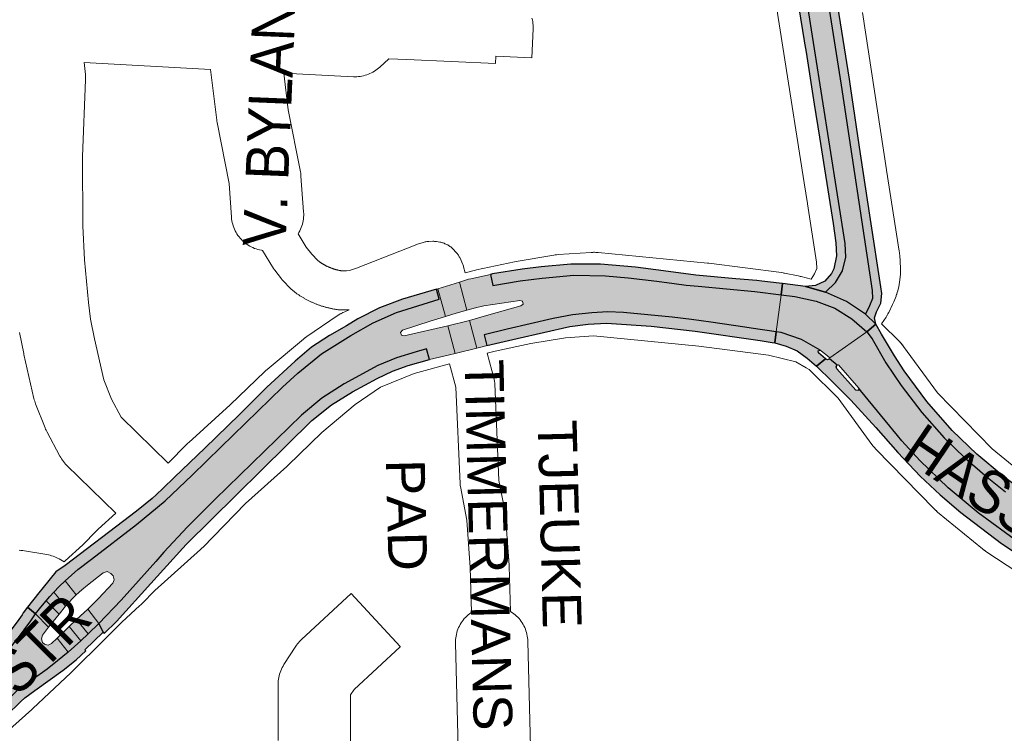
# Paper-space layout 'Layout1' of a CAD drawing. Header units: metres. Extents: x 123097 to 144122, y 392739 to 407589.
# Tile 236 of 256: x 133148 to 133326, y 397710 to 397838. Entities that reach past the tile are written whole.
import ezdxf
from ezdxf.enums import TextEntityAlignment as Align

# ---------------------------------------------------------------- set-up
doc = ezdxf.new("R2010")
doc.units = ezdxf.units.M
doc.header["$MEASUREMENT"] = 0
for name, color, linetype, lineweight in [('gs-anno-wegen algemeen tekst', 7, 'Continuous', 0), ('gs-knt-aanvullende hoofdweg', 7, 'Continuous', 0), ('gs-knt-fietspaden', 7, 'Continuous', 0), ('gs-knt-wegen algemeen', 7, 'Continuous', 0), ('ir-ARC-asfalt-hoofdwegen-te inspecteren', 5, 'Continuous', 0), ('ir-ARC-fietspaden naastliggend- te inspecteren', 1, 'Continuous', 0)]:
    doc.layers.add(name, color=color, linetype=linetype, lineweight=lineweight)
doc.styles.add('Style-Arial', font='arial.ttf')

psp = doc.layouts.get("Layout1")

# ---------------------------------------------------------------- hatches: boundary and pattern name
at = {"layer": 'ir-ARC-asfalt-hoofdwegen-te inspecteren', "linetype": 'Continuous', "lineweight": 13}
for points in [[(133286.831, 397886.022), (133283.147, 397885.456), (133297, 397797.826), (133297.122, 397795.338), (133296.524, 397792.92), (133295.256, 397790.775), (133293.426, 397789.085), (133297.188, 397787.386), (133300.614, 397785.082), (133301.339, 397786.609), (133301.908, 397787.919), (133301.819, 397789.345), (133296.23, 397826.341)], [(133223.656, 397789.673), (133224.998, 397784.692), (133226.914, 397785.285), (133228.843, 397785.832), (133227.519, 397790.861)], [(133162.533, 397733.93), (133160.588, 397731.988), (133162.614, 397729.4), (133166.618, 397733.617), (133172.839, 397740.602), (133174.313, 397742.277), (133178.564, 397746.817), (133183.561, 397751.773), (133199.104, 397766.91), (133202.755, 397769.983), (133206.776, 397772.553), (133212.825, 397775.833), (133216.207, 397777.24), (133219.709, 397778.315), (133221.606, 397778.856), (133222.129, 397776.924), (133225.722, 397777.782), (133226.73, 397778.03), (133225.452, 397782.983), (133217.576, 397781.224), (133217.087, 397781.334), (133216.928, 397781.81), (133217.254, 397782.192), (133222.266, 397783.833), (133224.998, 397784.692), (133223.656, 397789.673), (133223.369, 397789.585), (133223.885, 397787.778), (133216.217, 397785.418), (133211.983, 397783.551), (133207.97, 397781.248), (133202.67, 397777.962), (133198.414, 397774.471), (133195.677, 397771.939), (133184.544, 397761.165), (133179.384, 397756.145), (133174.528, 397751.513), (133169.352, 397747.24), (133161.246, 397741.021), (133158.808, 397739.142), (133156.501, 397737.103), (133158.54, 397734.558), (133159.54, 397735.468), (133160.581, 397736.338), (133163.347, 397738.532), (133164.063, 397738.773), (133164.74, 397738.436), (133165.147, 397737.972), (133165.349, 397737.311), (133165.084, 397736.672)], [(133285.425, 397788.586), (133284.561, 397781.937), (133285.428, 397781.809), (133289.094, 397780.519), (133292.49, 397778.628), (133293.518, 397777.83), (133294.196, 397777.27), (133300.849, 397781.894), (133298.163, 397784.288), (133295.094, 397786.165), (133291.739, 397787.465), (133287.882, 397788.267)], [(133374.807, 397720.427), (133379.776, 397718.075), (133382.39, 397723.49), (133370.219, 397729.279), (133347.82, 397739.861), (133340.255, 397743.722), (133334.369, 397747.2), (133330.06, 397750.091), (133325.869, 397753.151), (133322.536, 397755.748), (133318.584, 397759.196), (133314.813, 397762.841), (133310.78, 397767.428), (133307.052, 397772.265), (133304.286, 397776.369), (133301.849, 397780.677), (133300.849, 397781.894), (133294.196, 397777.27), (133294.135, 397777.066), (133295.548, 397775.945), (133295.748, 397775.997), (133299.418, 397771.777), (133299.73, 397771.364), (133306.424, 397763.272), (133307.198, 397762.318), (133310.42, 397758.734), (133315.494, 397753.866), (133320.901, 397749.371), (133328.312, 397743.96), (133336.124, 397739.146), (133345.697, 397734.222), (133354.488, 397730.036), (133357.955, 397728.416), (133367.573, 397723.837)], [(133156.501, 397737.103), (133155.472, 397736.099), (133154.475, 397735.063), (133156.587, 397732.545), (133157.236, 397733.26), (133157.878, 397733.919), (133158.54, 397734.558)], [(133156.587, 397732.545), (133154.475, 397735.063), (133153.783, 397734.305), (133153.109, 397733.531), (133155.448, 397731.115)], [(133153.109, 397733.531), (133152.14, 397732.357), (133151.212, 397731.151), (133153.558, 397728.772), (133155.448, 397731.115)], [(133095.378, 397665.038), (133104.84, 397674.626), (133116.952, 397687.216), (133125.502, 397696.071), (133127.77, 397698.303), (133135.115, 397705.312), (133143.494, 397713.105), (133144.558, 397714.15), (133147.895, 397717.333), (133153.26, 397721.178), (133155.174, 397722.699), (133157.051, 397724.266), (133155.067, 397726.806), (133154.065, 397725.813), (133153.454, 397725.503), (133152.795, 397725.688), (133152.422, 397726.031), (133152.239, 397726.67), (133152.43, 397727.306), (133153.558, 397728.772), (133151.212, 397731.151), (133150.332, 397729.927), (133147.934, 397726.648), (133145.375, 397723.493), (133143.622, 397721.416), (133139.822, 397717.581), (133135.852, 397713.923), (133123.899, 397702.64), (133121.603, 397700.362), (133119.251, 397697.958), (133112.383, 397690.821), (133100.277, 397678.2), (133091.132, 397668.907), (133085.051, 397662.97), (133081.407, 397659.619), (133078.435, 397656.976), (133073.95, 397653.206), (133066.393, 397647.168), (133062.046, 397643.883), (133065.447, 397639.216), (133069.146, 397641.948), (133073.491, 397645.27), (133077.92, 397648.927), (133086.85, 397656.765)], [(133157.264, 397728.883), (133155.067, 397726.806), (133157.051, 397724.266), (133158.214, 397725.277), (133159.361, 397726.306)]]:
    psp.add_hatch(color=5, dxfattribs=at).paths.add_polyline_path(points, flags=0)
at = {"layer": 'ir-ARC-asfalt-hoofdwegen-te inspecteren', "linetype": 'Continuous', "lineweight": 13, "extrusion": (0, 0, -1)}
psp.add_hatch(color=5, dxfattribs=at).paths.add_polyline_path([(-133231.939, 397786.607), (-133238.398, 397787.574), (-133238.878, 397787.416), (-133238.978, 397786.92), (-133238.597, 397786.588), (-133232.394, 397784.887), (-133229.314, 397783.989), (-133230.631, 397778.989), (-133231.852, 397779.289), (-133232.466, 397779.433), (-133231.978, 397781.391), (-133236.105, 397782.39), (-133244.371, 397784.314), (-133247.857, 397784.958), (-133251.379, 397785.353), (-133254.23, 397785.517), (-133257.082, 397785.385), (-133265.831, 397784.571), (-133269.321, 397784.159), (-133272.805, 397783.686), (-133278.891, 397782.764), (-133280.051, 397782.601), (-133284.561, 397781.937), (-133285.425, 397788.586), (-133280.707, 397789.2), (-133270.492, 397790.113), (-133268.33, 397790.329), (-133266.176, 397790.614), (-133263.071, 397791.051), (-133257.875, 397791.654), (-133253.816, 397791.987), (-133248.115, 397792.107), (-133242.436, 397791.601), (-133238.468, 397791.088), (-133233.543, 397790.25), (-133233.132, 397792.247), (-133229.543, 397791.489), (-133229.18, 397791.372), (-133227.519, 397790.861), (-133228.843, 397785.832), (-133230.387, 397786.234)], flags=0)
at = {"layer": 'ir-ARC-fietspaden naastliggend- te inspecteren', "linetype": 'Continuous', "lineweight": 30}
for points in [[(133293.426, 397789.085), (133295.256, 397790.775), (133296.524, 397792.92), (133297.122, 397795.338), (133297, 397797.826), (133283.147, 397885.456), (133281.492, 397885.202), (133281.869, 397882.787), (133282.728, 397877.311), (133284.561, 397867.255), (133286.887, 397851.294), (133287.371, 397848.192), (133287.678, 397846.269), (133289.588, 397834.307), (133289.599, 397834.24), (133289.928, 397832.273), (133291.418, 397822.895), (133292.345, 397816.95), (133293.084, 397812.399), (133294.822, 397801.408), (133295.302, 397797.956), (133295.414, 397795.602), (133294.951, 397793.291), (133294.525, 397792.417), (133293.291, 397791.055), (133291.647, 397790.233), (133289.817, 397790.063)], [(133301.339, 397786.609), (133300.614, 397785.082), (133302.512, 397783.278), (133302.233, 397784.415), (133302.597, 397785.527), (133303.405, 397787.088), (133303.606, 397788.835), (133303.419, 397790.048), (133301.551, 397802.166), (133299.757, 397813.943), (133298.018, 397825.749), (133297.752, 397827.425), (133295.242, 397843.265), (133291.227, 397868.542), (133288.51, 397885.799), (133288.435, 397886.269), (133286.831, 397886.022), (133296.23, 397826.341), (133301.819, 397789.345), (133301.908, 397787.919)], [(133285.425, 397788.586), (133285.69, 397790.624), (133285.091, 397790.705), (133281.964, 397791.023), (133281.092, 397791.151), (133277.284, 397791.491), (133270.074, 397792.133), (133264.257, 397792.872), (133259.242, 397793.545), (133252.897, 397794.085), (133247.556, 397794.096), (133242.237, 397793.62), (133238.844, 397793.201), (133233.445, 397792.333), (133233.132, 397792.247), (133233.543, 397790.25), (133238.468, 397791.088), (133242.436, 397791.601), (133248.115, 397792.107), (133253.816, 397791.987), (133257.875, 397791.654), (133263.071, 397791.051), (133266.176, 397790.614), (133268.33, 397790.329), (133270.492, 397790.113), (133280.707, 397789.2)], [(133300.849, 397781.894), (133302.512, 397783.278), (133300.614, 397785.082), (133297.188, 397787.386), (133293.426, 397789.085), (133289.817, 397790.063), (133285.69, 397790.624), (133285.425, 397788.586), (133287.882, 397788.267), (133291.739, 397787.465), (133295.094, 397786.165), (133298.163, 397784.288)], [(133209.236, 397784.243), (133207.169, 397783.017), (133204.121, 397781.238), (133200.895, 397779.138), (133197.955, 397776.653), (133192.845, 397771.936), (133187.917, 397767.029), (133181.65, 397761.007), (133176.242, 397755.741), (133174.102, 397753.697), (133172.986, 397752.631), (133172.19, 397751.9), (133169.666, 397749.898), (133168.354, 397748.858), (133156.526, 397739.866), (133154.846, 397738.709), (133152.555, 397735.885), (133151.795, 397734.932), (133149.755, 397732.359), (133151.212, 397731.151), (133152.14, 397732.357), (133153.109, 397733.531), (133153.783, 397734.305), (133154.475, 397735.063), (133155.472, 397736.099), (133156.501, 397737.103), (133158.808, 397739.142), (133161.246, 397741.021), (133169.352, 397747.24), (133174.528, 397751.513), (133179.384, 397756.145), (133184.544, 397761.165), (133195.677, 397771.939), (133198.414, 397774.471), (133202.67, 397777.962), (133207.97, 397781.248), (133211.983, 397783.551), (133216.217, 397785.418), (133223.885, 397787.778), (133223.369, 397789.585), (133217.285, 397787.785), (133213.151, 397786.263)], [(133382.39, 397723.49), (133383.222, 397725.214), (133358.11, 397737.148), (133350.87, 397740.563), (133345.478, 397743.218), (133341.913, 397745.066), (133337.981, 397747.275), (133334.156, 397749.665), (133329.699, 397752.686), (133325.421, 397755.956), (133320.694, 397759.908), (133316.232, 397764.157), (133311.688, 397769.353), (133307.607, 397774.919), (133305.828, 397777.579), (133303.546, 397781.525), (133302.512, 397783.278), (133300.849, 397781.894), (133301.849, 397780.677), (133304.286, 397776.369), (133307.052, 397772.265), (133310.78, 397767.428), (133314.813, 397762.841), (133318.584, 397759.196), (133322.536, 397755.748), (133325.869, 397753.151), (133330.06, 397750.091), (133334.369, 397747.2), (133340.255, 397743.722), (133347.82, 397739.861), (133370.219, 397729.279)], [(133163.346, 397727.853), (133163.534, 397727.645), (133165.752, 397729.772), (133171.984, 397736.622), (133174.23, 397739.162), (133178.33, 397743.663), (133200.963, 397765.965), (133204.466, 397768.758), (133208.264, 397771.134), (133212.719, 397773.551), (133215.443, 397774.819), (133218.267, 397775.844), (133222.129, 397776.924), (133221.606, 397778.856), (133219.709, 397778.315), (133216.207, 397777.24), (133212.825, 397775.833), (133206.776, 397772.553), (133202.755, 397769.983), (133199.104, 397766.91), (133183.561, 397751.773), (133178.564, 397746.817), (133174.313, 397742.277), (133172.839, 397740.602), (133166.618, 397733.617), (133162.614, 397729.4)], [(133310.499, 397755.941), (133314.061, 397752.583), (133317.771, 397749.39), (133325.094, 397743.837), (133332.789, 397738.81), (133338.036, 397735.912), (133343.379, 397733.193), (133365.378, 397722.723), (133372.223, 397719.207), (133378.598, 397715.634), (133379.54, 397717.586), (133374.807, 397720.427), (133367.573, 397723.837), (133357.955, 397728.416), (133354.488, 397730.036), (133345.697, 397734.222), (133336.124, 397739.146), (133328.312, 397743.96), (133320.901, 397749.371), (133315.494, 397753.866), (133310.42, 397758.734), (133307.198, 397762.318), (133306.424, 397763.272), (133299.73, 397771.364), (133299.418, 397771.777), (133299.35, 397771.352), (133298.923, 397771.406), (133295.485, 397775.239), (133295.367, 397775.605), (133295.548, 397775.945), (133294.135, 397777.066), (133293.803, 397776.907), (133293.456, 397777.032), (133291.805, 397775.751), (133294.631, 397773.004), (133298.009, 397769.641), (133302.504, 397764.722), (133306.465, 397760.214)], [(133126.841, 397708.074), (133123.062, 397704.464), (133121.084, 397702.539), (133119.133, 397700.589), (133114.44, 397695.691), (133112.412, 397693.56), (133097.344, 397677.896), (133096.132, 397676.645), (133093.065, 397673.455), (133089.18, 397669.594), (133086.576, 397667.084), (133078.981, 397659.945), (133075.301, 397656.769), (133071.722, 397653.827), (133064.941, 397648.423), (133062.557, 397646.625), (133060.946, 397645.392), (133062.046, 397643.883), (133066.393, 397647.168), (133073.95, 397653.206), (133078.435, 397656.976), (133081.407, 397659.619), (133085.051, 397662.97), (133091.132, 397668.907), (133100.277, 397678.2), (133112.383, 397690.821), (133119.251, 397697.958), (133121.603, 397700.362), (133123.899, 397702.64), (133135.852, 397713.923), (133139.822, 397717.581), (133143.622, 397721.416), (133145.375, 397723.493), (133147.934, 397726.648), (133150.332, 397729.927), (133151.212, 397731.151), (133149.755, 397732.359), (133148.954, 397731.349), (133148.758, 397731.01), (133148.211, 397730.151), (133146.249, 397727.565), (133142.268, 397722.753), (133140.874, 397721.305), (133137.292, 397717.797), (133131.058, 397712.043)]]:
    psp.add_hatch(color=1, dxfattribs=at).paths.add_polyline_path(points, flags=0)
at = {"layer": 'ir-ARC-fietspaden naastliggend- te inspecteren', "linetype": 'Continuous', "lineweight": 30, "extrusion": (0, 0, -1)}
for points in [[(-133262.028, 397782.934), (-133269.979, 397782.066), (-133281.691, 397780.339), (-133283.84, 397780.005), (-133284.299, 397779.919), (-133284.561, 397781.937), (-133280.051, 397782.601), (-133278.891, 397782.764), (-133272.805, 397783.686), (-133269.321, 397784.159), (-133265.831, 397784.571), (-133257.082, 397785.385), (-133254.23, 397785.517), (-133251.379, 397785.353), (-133247.857, 397784.958), (-133244.371, 397784.314), (-133236.105, 397782.39), (-133231.978, 397781.391), (-133232.466, 397779.433), (-133237.916, 397780.743), (-133247.386, 397782.865), (-133250.698, 397783.289), (-133254.029, 397783.506)], [(-133284.299, 397779.919), (-133286.355, 397779.344), (-133288.306, 397778.479), (-133290.129, 397777.209), (-133291.805, 397775.751), (-133293.456, 397777.032), (-133292.163, 397778.125), (-133292.104, 397778.521), (-133292.49, 397778.628), (-133289.094, 397780.519), (-133285.428, 397781.809), (-133284.561, 397781.937)], [(-133160.234, 397724.49), (-133160.047, 397724.703), (-133163.346, 397727.853), (-133162.614, 397729.4), (-133160.692, 397727.538), (-133159.361, 397726.306), (-133158.214, 397725.277), (-133157.051, 397724.266), (-133155.174, 397722.699), (-133153.26, 397721.178), (-133147.895, 397717.333), (-133144.558, 397714.15), (-133143.494, 397713.105), (-133135.115, 397705.312), (-133127.77, 397698.303), (-133125.502, 397696.071), (-133116.952, 397687.216), (-133104.84, 397674.626), (-133095.378, 397665.038), (-133086.85, 397656.765), (-133077.92, 397648.927), (-133073.491, 397645.27), (-133069.146, 397641.948), (-133065.447, 397639.216), (-133066.562, 397637.686), (-133069.857, 397640.126), (-133076.438, 397645.193), (-133079.77, 397648.014), (-133082.603, 397650.437), (-133089.175, 397656.343), (-133095.527, 397662.485), (-133098.319, 397665.247), (-133102.523, 397669.585), (-133107.129, 397674.289), (-133107.618, 397674.834), (-133112.25, 397679.601), (-133113.355, 397680.718), (-133116.099, 397683.609), (-133124.99, 397692.829), (-133127.754, 397695.652), (-133129.769, 397697.581), (-133132.999, 397700.682), (-133136.822, 397704.312), (-133145.992, 397712.867), (-133148.544, 397715.379), (-133149.285, 397716.019), (-133151.082, 397717.342), (-133156.16, 397721.02), (-133158.528, 397722.89)]]:
    psp.add_hatch(color=1, dxfattribs=at).paths.add_polyline_path(points, flags=0)

# ---------------------------------------------------------------- linework, layer by layer
at = {"layer": 'gs-knt-aanvullende hoofdweg', "color": 7, "linetype": 'Continuous', "flags": 128}
for points in [[(133290.836, 397791.397), (133291.456, 397792.338), (133291.895, 397793.313), (133291.829, 397794.476), (133290.174, 397804.988), (133290.171, 397805.013), (133289.599, 397808.723), (133289.594, 397808.754), (133282.296, 397855.381), (133282.293, 397855.395), (133279.382, 397872.807)], [(133300.068, 397839.412), (133304.437, 397811.056), (133304.439, 397811.039), (133306.725, 397796.439), (133306.726, 397796.433), (133306.76, 397796.188), (133306.769, 397796.107), (133306.773, 397796.068), (133306.777, 397796.028), (133306.786, 397795.942), (133306.804, 397795.695), (133306.936, 397793.357), (133306.947, 397793.039), (133306.948, 397793.003), (133306.944, 397792.72), (133306.942, 397792.648), (133306.936, 397792.549), (133306.929, 397792.401), (133306.924, 397792.344), (133306.92, 397792.294), (133306.833, 397791.265), (133306.786, 397790.857), (133306.718, 397790.452), (133306.627, 397790.051), (133306.444, 397789.332), (133306.435, 397789.297), (133306.355, 397789.01), (133306.347, 397788.98), (133306.253, 397788.692), (133306.245, 397788.667), (133306.186, 397788.51), (133306.136, 397788.379), (133306.129, 397788.359), (133305.713, 397787.321), (133305.495, 397786.83), (133304.811, 397785.424), (133304.777, 397785.357), (133304.669, 397785.145), (133304.638, 397785.091), (133304.514, 397784.873), (133304.489, 397784.832), (133304.349, 397784.608), (133304.33, 397784.578), (133303.542, 397783.37)], [(133228.559, 397792.546), (133230.181, 397792.99), (133230.402, 397793.047), (133230.623, 397793.097), (133237.452, 397794.531), (133237.738, 397794.585), (133244.511, 397795.735), (133244.765, 397795.774), (133244.849, 397795.784), (133244.893, 397795.79), (133244.935, 397795.794), (133245.021, 397795.804), (133245.277, 397795.825), (133251.26, 397796.217), (133251.564, 397796.231), (133251.666, 397796.232), (133251.869, 397796.232), (133252.072, 397796.226), (133252.115, 397796.223), (133252.174, 397796.221), (133252.477, 397796.198), (133272.182, 397794.283), (133272.412, 397794.257), (133285.522, 397792.572), (133285.785, 397792.533), (133285.956, 397792.503), (133286.008, 397792.492), (133286.046, 397792.485), (133288.495, 397791.992), (133288.772, 397791.931), (133288.851, 397791.911), (133288.898, 397791.899), (133289.046, 397791.861), (133290.836, 397791.397)], [(133175.086, 397758.265), (133178.433, 397761.695), (133178.604, 397761.864), (133178.78, 397762.028), (133186.266, 397768.776), (133192.479, 397774.776), (133192.674, 397774.957), (133192.874, 397775.131), (133199.419, 397780.612), (133199.615, 397780.77), (133199.682, 397780.82), (133199.716, 397780.847), (133199.817, 397780.922), (133200.023, 397781.068), (133205.535, 397784.81), (133205.795, 397784.978), (133205.861, 397785.019), (133206.062, 397785.136), (133206.14, 397785.178), (133206.197, 397785.211), (133206.25, 397785.238), (133206.335, 397785.283), (133206.469, 397785.348), (133206.544, 397785.386), (133206.614, 397785.418), (133206.898, 397785.542), (133207.668, 397785.858)], [(133303.542, 397783.37), (133306.738, 397780.191)], [(133303.542, 397783.37), (133306.738, 397780.191)], [(133289.951, 397775.457), (133288.063, 397776.507), (133283.17, 397777.73), (133270.613, 397779.345), (133251.632, 397781.189), (133246.644, 397780.862), (133240.396, 397779.801), (133233.931, 397778.444), (133232.504, 397778.053)], [(133306.738, 397780.191), (133307.009, 397779.906)], [(133306.738, 397780.191), (133306.943, 397779.979), (133307.009, 397779.906)], [(133307.009, 397779.906), (133307.053, 397779.855)], [(133307.009, 397779.906), (133307.053, 397779.855)], [(133307.053, 397779.855), (133307.266, 397779.608)], [(133307.053, 397779.855), (133307.14, 397779.758), (133307.266, 397779.608)], [(133307.266, 397779.608), (133307.29, 397779.576)], [(133307.266, 397779.608), (133307.29, 397779.576)], [(133307.29, 397779.576), (133307.506, 397779.296)], [(133307.29, 397779.576), (133307.327, 397779.531), (133307.506, 397779.296)], [(133307.506, 397779.296), (133313.616, 397770.93), (133323.46, 397760.841), (133330.919, 397754.724), (133339.611, 397748.988), (133350.017, 397743.797), (133384.296, 397727.571), (133384.593, 397727.422), (133390.368, 397724.369), (133390.673, 397724.199), (133390.969, 397724.015), (133395.269, 397721.202)], [(133307.506, 397779.296), (133313.616, 397770.93), (133323.46, 397760.841), (133330.919, 397754.724), (133339.611, 397748.988), (133350.017, 397743.797), (133384.296, 397727.571), (133384.593, 397727.422), (133390.368, 397724.369), (133390.673, 397724.199), (133390.969, 397724.015), (133395.269, 397721.202)], [(133225.736, 397776.191), (133219.381, 397774.434), (133213.328, 397771.946), (133208.772, 397768.853), (133202.721, 397763.786), (133196.607, 397757.882), (133196.418, 397757.706), (133189.015, 397751.033), (133181.29, 397743.116), (133181.191, 397743.017), (133181.03, 397742.863), (133181.026, 397742.859), (133180.923, 397742.764), (133172.673, 397735.383), (133170.331, 397732.972), (133170.162, 397732.803), (133169.988, 397732.64), (133166.734, 397729.691), (133163.597, 397726.56), (133163.591, 397726.553), (133157.721, 397720.709), (133157.577, 397720.57), (133150.714, 397714.092), (133150.541, 397713.934), (133144.805, 397708.847)], [(133313.001, 397750.053), (133302.492, 397760.823), (133302.249, 397761.084), (133302.019, 397761.356), (133301.802, 397761.639), (133295.725, 397769.96), (133290.517, 397775.143), (133289.954, 397775.455), (133289.951, 397775.457)], [(133313.001, 397750.053), (133302.492, 397760.823), (133302.249, 397761.084), (133302.019, 397761.356), (133301.802, 397761.639), (133295.725, 397769.96), (133290.517, 397775.143), (133289.954, 397775.455), (133289.951, 397775.457)], [(133313.267, 397749.795), (133313.198, 397749.858), (133313.001, 397750.053)], [(133313.267, 397749.795), (133313.001, 397750.053)], [(133156.332, 397740.526), (133156.513, 397740.698), (133159.723, 397743.608), (133162.082, 397746.036), (133162.268, 397746.222), (133162.461, 397746.401), (133165.665, 397749.267)], [(133313.332, 397749.736), (133313.3, 397749.764), (133313.267, 397749.795)], [(133313.332, 397749.736), (133313.3, 397749.764), (133313.267, 397749.795)], [(133313.614, 397749.491), (133313.403, 397749.671), (133313.332, 397749.736)], [(133313.614, 397749.491), (133313.332, 397749.736)], [(133321.696, 397742.863), (133313.614, 397749.491)], [(133321.696, 397742.863), (133313.614, 397749.491)], [(133322.003, 397742.625), (133321.899, 397742.702), (133321.696, 397742.863)], [(133322.003, 397742.625), (133321.696, 397742.863)], [(133322.032, 397742.604), (133322.003, 397742.625)], [(133322.032, 397742.604), (133322.003, 397742.625)], [(133322.321, 397742.402), (133322.108, 397742.548), (133322.032, 397742.604)], [(133322.321, 397742.402), (133322.032, 397742.604)], [(133331.717, 397736.202), (133322.321, 397742.402)], [(133331.717, 397736.202), (133322.321, 397742.402)]]:
    psp.add_lwpolyline(points, dxfattribs=at)
at = {"layer": 'gs-knt-fietspaden', "color": 7, "linetype": 'Continuous', "flags": 128}
for points in [[(133198.485, 397799.561), (133199.94, 397797.161), (133199.942, 397797.159), (133199.944, 397797.156)], [(133199.944, 397797.156), (133200.919, 397795.892), (133202.037, 397794.736), (133202.238, 397794.569), (133202.297, 397794.528), (133202.356, 397794.487), (133202.416, 397794.447), (133202.476, 397794.407), (133202.536, 397794.367), (133202.596, 397794.328), (133202.657, 397794.289), (133202.718, 397794.251), (133202.779, 397794.214), (133202.84, 397794.176), (133202.902, 397794.139), (133202.964, 397794.103), (133203.027, 397794.067), (133203.089, 397794.032), (133203.152, 397793.996), (133203.215, 397793.962), (133203.278, 397793.928), (133203.342, 397793.894), (133203.406, 397793.861), (133203.47, 397793.828), (133203.534, 397793.796), (133203.598, 397793.764), (133203.663, 397793.733), (133203.728, 397793.702), (133203.794, 397793.672), (133203.859, 397793.642), (133203.925, 397793.612), (133203.99, 397793.584), (133204.057, 397793.555), (133204.123, 397793.527), (133204.189, 397793.5), (133204.256, 397793.473), (133204.323, 397793.446), (133204.39, 397793.42), (133204.457, 397793.395), (133204.524, 397793.37), (133204.592, 397793.345), (133204.66, 397793.321), (133204.728, 397793.297), (133204.796, 397793.274), (133204.864, 397793.252), (133204.933, 397793.23), (133205.001, 397793.208), (133205.07, 397793.187), (133205.139, 397793.167), (133205.208, 397793.147), (133205.277, 397793.127), (133205.347, 397793.108), (133205.416, 397793.089), (133205.486, 397793.071), (133205.556, 397793.054), (133205.625, 397793.037), (133205.695, 397793.02), (133205.765, 397793.004), (133205.836, 397792.989), (133205.906, 397792.974), (133205.977, 397792.96), (133206.047, 397792.946), (133206.118, 397792.932), (133206.188, 397792.919), (133206.259, 397792.907), (133206.33, 397792.895), (133206.401, 397792.884), (133206.472, 397792.873), (133207.157, 397792.873), (133207.754, 397792.984), (133208.989, 397793.409), (133219.841, 397797.621), (133219.996, 397797.677), (133220.996, 397798.012), (133221.16, 397798.063), (133221.327, 397798.105), (133221.495, 397798.14), (133221.665, 397798.166), (133221.836, 397798.183), (133222.008, 397798.192), (133222.724, 397798.213), (133222.888, 397798.214), (133223.052, 397798.208), (133223.216, 397798.193), (133223.379, 397798.171), (133223.982, 397798.075), (133224.143, 397798.046), (133224.303, 397798.009), (133224.461, 397797.964), (133224.617, 397797.912), (133224.77, 397797.853), (133224.92, 397797.787), (133225.26, 397797.628), (133225.404, 397797.556), (133225.545, 397797.478), (133225.682, 397797.393), (133225.815, 397797.302), (133225.944, 397797.205), (133226.068, 397797.102), (133226.187, 397796.994), (133226.302, 397796.88), (133226.943, 397796.212), (133227.05, 397796.095), (133227.152, 397795.974), (133227.248, 397795.848), (133227.338, 397795.717), (133227.423, 397795.583), (133227.501, 397795.445), (133227.573, 397795.304), (133227.638, 397795.16), (133228.115, 397794.041), (133228.174, 397793.894), (133228.226, 397793.745), (133228.272, 397793.594), (133228.559, 397792.546)], [(133207.668, 397785.858), (133207.643, 397785.857), (133207.481, 397785.853), (133206.232, 397785.853), (133206.084, 397785.856), (133205.936, 397785.866), (133205.789, 397785.881), (133205.658, 397785.898), (133205.528, 397785.916), (133205.398, 397785.936), (133205.268, 397785.956), (133205.138, 397785.977), (133205.008, 397785.999), (133204.879, 397786.022), (133204.75, 397786.046), (133204.62, 397786.072), (133204.492, 397786.098), (133204.363, 397786.125), (133204.235, 397786.153), (133204.106, 397786.183), (133203.978, 397786.213), (133203.85, 397786.244), (133203.723, 397786.276), (133203.596, 397786.31), (133203.469, 397786.344), (133203.342, 397786.379), (133203.216, 397786.415), (133203.089, 397786.452), (133202.964, 397786.49), (133202.838, 397786.53), (133202.713, 397786.569), (133202.588, 397786.611), (133202.463, 397786.653), (133202.339, 397786.696), (133202.215, 397786.74), (133202.091, 397786.785), (133201.968, 397786.831), (133201.845, 397786.877), (133201.723, 397786.925), (133201.601, 397786.974), (133201.479, 397787.024), (133201.357, 397787.074), (133201.237, 397787.126), (133201.116, 397787.179), (133200.996, 397787.232), (133200.876, 397787.287), (133200.757, 397787.342), (133200.638, 397787.398), (133200.52, 397787.455), (133200.402, 397787.514), (133200.284, 397787.573), (133200.167, 397787.633), (133200.051, 397787.693), (133199.934, 397787.755), (133199.819, 397787.818), (133199.704, 397787.882), (133199.589, 397787.946), (133199.475, 397788.012), (133199.362, 397788.078), (133199.248, 397788.145), (133199.136, 397788.213), (133199.024, 397788.282), (133198.912, 397788.352), (133198.801, 397788.422), (133198.691, 397788.494), (133198.581, 397788.566), (133198.472, 397788.639), (133198.363, 397788.714), (133198.255, 397788.788), (133198.148, 397788.864), (133198.041, 397788.941), (133197.948, 397789.01), (133197.857, 397789.083), (133197.409, 397789.454), (133197.311, 397789.538), (133197.216, 397789.626), (133197.124, 397789.717), (133195.736, 397791.154), (133195.648, 397791.249), (133195.563, 397791.347), (133195.481, 397791.449), (133194.264, 397793.026), (133194.186, 397793.131), (133194.112, 397793.239), (133194.042, 397793.35), (133192.088, 397796.572)], [(133232.504, 397778.053), (133233.759, 397773.402), (133233.796, 397773.252), (133233.826, 397773.101), (133233.85, 397772.949), (133233.867, 397772.795), (133233.877, 397772.641), (133234.641, 397755.15), (133235.787, 397749.161), (133235.809, 397749.027), (133235.827, 397748.892), (133235.84, 397748.757), (133236.481, 397739.94), (133236.488, 397739.778), (133236.489, 397739.775), (133236.489, 397739.771)], [(133229.676, 397731.435), (133229.473, 397739.515), (133228.853, 397748.044), (133227.698, 397754.083), (133227.671, 397754.25), (133227.651, 397754.419), (133227.639, 397754.589), (133226.88, 397771.948), (133225.736, 397776.191)], [(133236.489, 397739.771), (133236.694, 397731.611)]]:
    psp.add_lwpolyline(points, dxfattribs=at)
at = {"layer": 'gs-knt-wegen algemeen', "color": 7, "linetype": 'Continuous', "flags": 128}
for points in [[(133240.579, 397838.369), (133240.651, 397838.058), (133240.708, 397837.745), (133240.75, 397837.428), (133240.776, 397837.11), (133240.787, 397836.791), (133240.782, 397836.472), (133240.571, 397831.27, -0.3269715), (133240.563, 397831.263), (133234.065, 397831.525), (133234.01, 397830.239, -0.326886), (133234.001, 397830.231), (133218.06, 397830.911), (133214.788, 397831.051), (133213.183, 397829.568), (133212.954, 397829.367), (133212.717, 397829.177), (133212.471, 397828.998), (133212.216, 397828.831), (133211.955, 397828.675), (133211.686, 397828.532), (133211.411, 397828.402), (133211.13, 397828.285), (133210.843, 397828.181), (133210.553, 397828.091), (133210.258, 397828.014), (133209.96, 397827.951), (133209.66, 397827.903), (133209.358, 397827.868), (133209.054, 397827.847), (133208.75, 397827.841), (133208.445, 397827.849), (133195.885, 397828.468), (133196.704, 397821.877), (133198.889, 397810.729), (133198.934, 397810.471), (133198.968, 397810.211), (133198.993, 397809.951), (133199.464, 397803.494), (133199.479, 397803.174), (133199.479, 397802.855), (133199.463, 397802.536), (133199.431, 397802.218), (133199.384, 397801.902), (133199.322, 397801.589), (133199.244, 397801.279), (133199.151, 397800.973), (133199.043, 397800.672), (133198.92, 397800.377), (133198.784, 397800.088), (133198.633, 397799.807), (133198.485, 397799.561)], [(133194.879, 397708.339), (133194.879, 397718.484), (133194.886, 397718.795), (133194.909, 397719.105), (133194.946, 397719.414), (133194.997, 397719.72), (133195.064, 397720.024), (133195.144, 397720.324), (133195.239, 397720.62), (133195.348, 397720.911), (133195.471, 397721.197), (133195.607, 397721.476), (133195.757, 397721.749), (133195.919, 397722.014), (133198.048, 397725.313), (133198.201, 397725.539), (133198.363, 397725.758), (133198.533, 397725.971), (133198.713, 397726.175), (133198.901, 397726.373), (133199.097, 397726.562), (133208.011, 397734.807, -0.3287603), (133208.023, 397734.807), (133216.853, 397725.263, -0.3400387), (133216.853, 397725.251), (133208.542, 397717.562), (133207.899, 397716.566), (133207.899, 397702.239)]]:
    psp.add_lwpolyline(points, format="xyb", dxfattribs=at)
for points in [[(133159.957, 397830.373), (133160.179, 397828.247), (133160.204, 397827.932), (133160.214, 397827.616), (133160.208, 397827.3), (133159.63, 397813.451), (133159.707, 397800.983), (133160.033, 397794.869), (133160.711, 397787.206), (133161.119, 397784.177), (133161.821, 397780.657), (133163.498, 397773.274), (133164.879, 397769.788), (133166.609, 397766.536), (133175.086, 397758.265)], [(133192.088, 397796.572), (133191.853, 397796.607), (133191.54, 397796.669), (133191.23, 397796.747), (133190.924, 397796.84), (133190.623, 397796.948), (133190.328, 397797.071), (133190.039, 397797.207), (133189.758, 397797.358), (133189.484, 397797.523), (133189.218, 397797.701), (133188.962, 397797.891), (133188.715, 397798.094), (133188.478, 397798.309), (133188.252, 397798.535), (133188.038, 397798.772), (133187.836, 397799.019), (133187.645, 397799.276), (133187.468, 397799.542), (133187.304, 397799.816), (133187.154, 397800.098), (133187.017, 397800.387), (133186.895, 397800.682), (133186.788, 397800.983), (133186.695, 397801.289), (133186.618, 397801.599), (133186.556, 397801.912), (133186.509, 397802.228), (133186.478, 397802.546), (133186.036, 397808.611), (133183.883, 397819.596), (133183.844, 397819.82), (133183.812, 397820.045), (133182.681, 397829.145), (133159.957, 397830.373)], [(133165.665, 397749.267), (133156.792, 397757.925), (133156.591, 397758.129), (133156.399, 397758.343), (133156.217, 397758.565), (133156.044, 397758.795), (133155.882, 397759.032), (133155.731, 397759.276), (133155.591, 397759.526), (133153.214, 397763.994), (133153.104, 397764.211), (133153.002, 397764.431), (133152.909, 397764.654), (133151.209, 397768.945), (133151.121, 397769.18), (133151.042, 397769.417), (133150.973, 397769.658), (133150.913, 397769.901), (133149.106, 397777.857), (133149.07, 397778.025), (133148.311, 397781.831)], [(133148.268, 397742.593), (133148.577, 397742.579), (133148.885, 397742.55), (133149.192, 397742.506), (133153.246, 397741.83), (133153.532, 397741.776), (133153.817, 397741.709), (133154.097, 397741.629), (133154.374, 397741.536), (133154.646, 397741.432), (133154.914, 397741.315), (133155.176, 397741.186), (133155.432, 397741.046), (133156.332, 397740.526)], [(133227.249, 397682.968), (133227.409, 397702.288), (133226.815, 397725.88), (133226.815, 397726.2), (133226.83, 397726.519), (133226.861, 397726.837), (133226.908, 397727.153), (133226.97, 397727.466), (133227.048, 397727.776), (133227.14, 397728.082), (133227.248, 397728.383), (133227.37, 397728.678), (133227.506, 397728.967), (133227.657, 397729.249), (133227.821, 397729.523), (133227.998, 397729.789), (133228.188, 397730.046), (133228.391, 397730.293), (133228.605, 397730.53), (133228.831, 397730.756), (133229.068, 397730.971), (133229.315, 397731.174), (133229.571, 397731.364), (133229.676, 397731.435)], [(133236.694, 397731.611), (133236.802, 397731.546), (133237.068, 397731.369), (133237.325, 397731.179), (133237.572, 397730.976), (133237.809, 397730.762), (133238.035, 397730.536), (133238.25, 397730.299), (133238.453, 397730.052), (133238.643, 397729.796), (133238.821, 397729.53), (133238.985, 397729.256), (133239.136, 397728.975), (133239.273, 397728.686), (133239.395, 397728.391), (133239.503, 397728.09), (133239.596, 397727.784), (133239.674, 397727.474), (133239.736, 397727.161), (133239.784, 397726.845), (133239.815, 397726.527), (133239.831, 397726.208), (133240.428, 397702.507), (133240.43, 397702.289)]]:
    psp.add_lwpolyline(points, dxfattribs=at)
at = {"layer": 'ir-ARC-asfalt-hoofdwegen-te inspecteren', "color": 5, "linetype": 'Continuous', "lineweight": 13, "flags": 128}
for points in [[(133286.831, 397886.022), (133283.147, 397885.456), (133297, 397797.826), (133297.122, 397795.338), (133296.524, 397792.92), (133295.256, 397790.775), (133293.426, 397789.085), (133297.188, 397787.386), (133300.614, 397785.082), (133301.339, 397786.609), (133301.908, 397787.919), (133301.819, 397789.345), (133296.23, 397826.341)], [(133223.656, 397789.673), (133224.998, 397784.692), (133226.914, 397785.285), (133228.843, 397785.832), (133227.519, 397790.861)], [(133231.939, 397786.607), (133238.398, 397787.574), (133238.878, 397787.416), (133238.978, 397786.92), (133238.597, 397786.588), (133232.394, 397784.887), (133229.314, 397783.989), (133230.631, 397778.989), (133231.852, 397779.289), (133232.466, 397779.433), (133231.978, 397781.391), (133236.105, 397782.39), (133244.371, 397784.314), (133247.857, 397784.958), (133251.379, 397785.353), (133254.23, 397785.517), (133257.082, 397785.385), (133265.831, 397784.571), (133269.321, 397784.159), (133272.805, 397783.686), (133278.891, 397782.764), (133280.051, 397782.601), (133284.561, 397781.937), (133285.425, 397788.586), (133280.707, 397789.2), (133270.492, 397790.113), (133268.33, 397790.329), (133266.176, 397790.614), (133263.071, 397791.051), (133257.875, 397791.654), (133253.816, 397791.987), (133248.115, 397792.107), (133242.436, 397791.601), (133238.468, 397791.088), (133233.543, 397790.25), (133233.132, 397792.247), (133229.543, 397791.489), (133229.18, 397791.372), (133227.519, 397790.861), (133228.843, 397785.832), (133230.387, 397786.234)], [(133162.533, 397733.93), (133160.588, 397731.988), (133162.614, 397729.4), (133166.618, 397733.617), (133172.839, 397740.602), (133174.313, 397742.277), (133178.564, 397746.817), (133183.561, 397751.773), (133199.104, 397766.91), (133202.755, 397769.983), (133206.776, 397772.553), (133212.825, 397775.833), (133216.207, 397777.24), (133219.709, 397778.315), (133221.606, 397778.856), (133222.129, 397776.924), (133225.722, 397777.782), (133226.73, 397778.03), (133225.452, 397782.983), (133217.576, 397781.224), (133217.087, 397781.334), (133216.928, 397781.81), (133217.254, 397782.192), (133222.266, 397783.833), (133224.998, 397784.692), (133223.656, 397789.673), (133223.369, 397789.585), (133223.885, 397787.778), (133216.217, 397785.418), (133211.983, 397783.551), (133207.97, 397781.248), (133202.67, 397777.962), (133198.414, 397774.471), (133195.677, 397771.939), (133184.544, 397761.165), (133179.384, 397756.145), (133174.528, 397751.513), (133169.352, 397747.24), (133161.246, 397741.021), (133158.808, 397739.142), (133156.501, 397737.103), (133158.54, 397734.558), (133159.54, 397735.468), (133160.581, 397736.338), (133163.347, 397738.532), (133164.063, 397738.773), (133164.74, 397738.436), (133165.147, 397737.972), (133165.349, 397737.311), (133165.084, 397736.672)], [(133226.73, 397778.03), (133230.631, 397778.989), (133229.314, 397783.989), (133225.452, 397782.983)], [(133156.501, 397737.103), (133155.472, 397736.099), (133154.475, 397735.063), (133156.587, 397732.545), (133157.236, 397733.26), (133157.878, 397733.919), (133158.54, 397734.558)], [(133156.587, 397732.545), (133154.475, 397735.063), (133153.783, 397734.305), (133153.109, 397733.531), (133155.448, 397731.115)], [(133153.109, 397733.531), (133152.14, 397732.357), (133151.212, 397731.151), (133153.558, 397728.772), (133155.448, 397731.115)], [(133158.553, 397730.134), (133160.692, 397727.538), (133162.614, 397729.4), (133160.588, 397731.988)], [(133157.264, 397728.883), (133155.067, 397726.806), (133157.051, 397724.266), (133158.214, 397725.277), (133159.361, 397726.306)]]:
    psp.add_lwpolyline(points, close=True, dxfattribs=at)
at = {"layer": 'ir-ARC-asfalt-hoofdwegen-te inspecteren', "color": 5, "linetype": 'Continuous', "lineweight": 13}
for points in [[(133285.425, 397788.586), (133284.561, 397781.937), (133285.428, 397781.809), (133289.094, 397780.519), (133292.49, 397778.628), (133293.518, 397777.83), (133294.196, 397777.27), (133300.849, 397781.894), (133298.163, 397784.288), (133295.094, 397786.165), (133291.739, 397787.465), (133287.882, 397788.267)], [(133158.553, 397730.134), (133157.264, 397728.883), (133159.361, 397726.306), (133160.692, 397727.538)]]:
    psp.add_lwpolyline(points, close=True, dxfattribs=at)
at = {"layer": 'ir-ARC-asfalt-hoofdwegen-te inspecteren', "color": 5, "linetype": 'Continuous', "lineweight": 13, "flags": 128}
for points in [[(133325.869, 397753.151), (133322.536, 397755.748), (133318.584, 397759.196), (133314.813, 397762.841), (133310.78, 397767.428), (133307.052, 397772.265), (133304.286, 397776.369), (133301.849, 397780.677), (133300.849, 397781.894), (133294.196, 397777.27), (133294.135, 397777.066), (133295.548, 397775.945), (133295.748, 397775.997), (133299.418, 397771.777), (133299.73, 397771.364), (133306.424, 397763.272), (133307.198, 397762.318), (133310.42, 397758.734), (133315.494, 397753.866), (133320.901, 397749.371), (133328.312, 397743.96)], [(133135.115, 397705.312), (133143.494, 397713.105), (133144.558, 397714.15), (133147.895, 397717.333), (133153.26, 397721.178), (133155.174, 397722.699), (133157.051, 397724.266), (133155.067, 397726.806), (133154.065, 397725.813), (133153.454, 397725.503), (133152.795, 397725.688), (133152.422, 397726.031), (133152.239, 397726.67), (133152.43, 397727.306), (133153.558, 397728.772), (133151.212, 397731.151), (133150.332, 397729.927), (133147.934, 397726.648), (133145.375, 397723.493), (133143.622, 397721.416), (133139.822, 397717.581), (133135.852, 397713.923), (133123.899, 397702.64)]]:
    psp.add_lwpolyline(points, dxfattribs=at)
at = {"layer": 'ir-ARC-asfalt-hoofdwegen-te inspecteren', "color": 5, "linetype": 'Continuous', "lineweight": 13, "extrusion": (0, 0, -1)}
for points in [[(-133226.73, 397778.03), (-133230.631, 397778.989), (-133225.452, 397782.983), (-133229.314, 397783.989)], [(-133158.553, 397730.134), (-133157.264, 397728.883), (-133160.692, 397727.538), (-133159.361, 397726.306)]]:
    psp.add_solid(points, dxfattribs=at)
at = {"layer": 'ir-ARC-asfalt-hoofdwegen-te inspecteren', "color": 5, "linetype": 'Continuous', "lineweight": 13}
psp.add_solid([(133158.553, 397730.134), (133160.692, 397727.538), (133160.588, 397731.988), (133162.614, 397729.4)], dxfattribs=at)
at = {"layer": 'ir-ARC-fietspaden naastliggend- te inspecteren', "color": 1, "linetype": 'Continuous', "lineweight": 30}
for points in [[(133287.678, 397846.269), (133289.588, 397834.307), (133289.599, 397834.24), (133289.928, 397832.273), (133291.418, 397822.895), (133292.345, 397816.95), (133293.084, 397812.399), (133294.822, 397801.408), (133295.302, 397797.956), (133295.414, 397795.602), (133294.951, 397793.291), (133294.525, 397792.417), (133293.291, 397791.055), (133291.647, 397790.233), (133289.817, 397790.063), (133293.426, 397789.085), (133295.256, 397790.775), (133296.524, 397792.92), (133297.122, 397795.338), (133297, 397797.826), (133283.147, 397885.456)], [(133329.699, 397752.686), (133325.421, 397755.956), (133320.694, 397759.908), (133316.232, 397764.157), (133311.688, 397769.353), (133307.607, 397774.919), (133305.828, 397777.579), (133303.546, 397781.525), (133302.512, 397783.278), (133300.849, 397781.894), (133301.849, 397780.677), (133304.286, 397776.369), (133307.052, 397772.265), (133310.78, 397767.428), (133314.813, 397762.841), (133318.584, 397759.196), (133322.536, 397755.748), (133325.869, 397753.151)], [(133328.312, 397743.96), (133320.901, 397749.371), (133315.494, 397753.866), (133310.42, 397758.734), (133307.198, 397762.318), (133306.424, 397763.272), (133299.73, 397771.364), (133299.418, 397771.777), (133299.35, 397771.352), (133298.923, 397771.406), (133295.485, 397775.239), (133295.367, 397775.605), (133295.548, 397775.945), (133294.135, 397777.066), (133293.803, 397776.907), (133293.456, 397777.032), (133291.805, 397775.751), (133294.631, 397773.004), (133298.009, 397769.641), (133302.504, 397764.722), (133306.465, 397760.214), (133310.499, 397755.941), (133314.061, 397752.583), (133317.771, 397749.39), (133325.094, 397743.837), (133332.789, 397738.81)], [(133123.899, 397702.64), (133135.852, 397713.923), (133139.822, 397717.581), (133143.622, 397721.416), (133145.375, 397723.493), (133147.934, 397726.648), (133150.332, 397729.927), (133151.212, 397731.151), (133149.755, 397732.359), (133148.954, 397731.349), (133148.758, 397731.01), (133148.211, 397730.151), (133146.249, 397727.565), (133142.268, 397722.753), (133140.874, 397721.305), (133137.292, 397717.797), (133131.058, 397712.043), (133126.841, 397708.074)], [(133136.822, 397704.312), (133145.992, 397712.867), (133148.544, 397715.379), (133149.285, 397716.019), (133151.082, 397717.342), (133156.16, 397721.02), (133158.528, 397722.89), (133160.234, 397724.49), (133160.047, 397724.703), (133163.346, 397727.853), (133162.614, 397729.4), (133160.692, 397727.538), (133159.361, 397726.306), (133158.214, 397725.277), (133157.051, 397724.266), (133155.174, 397722.699), (133153.26, 397721.178), (133147.895, 397717.333), (133144.558, 397714.15), (133143.494, 397713.105), (133135.115, 397705.312)]]:
    psp.add_lwpolyline(points, dxfattribs=at)
for points in [[(133301.339, 397786.609), (133300.614, 397785.082), (133302.512, 397783.278), (133302.233, 397784.415), (133302.597, 397785.527), (133303.405, 397787.088), (133303.606, 397788.835), (133303.419, 397790.048), (133301.551, 397802.166), (133299.757, 397813.943), (133298.018, 397825.749), (133297.752, 397827.425), (133295.242, 397843.265), (133291.227, 397868.542), (133288.51, 397885.799), (133288.435, 397886.269), (133286.831, 397886.022), (133296.23, 397826.341), (133301.819, 397789.345), (133301.908, 397787.919)], [(133285.425, 397788.586), (133285.69, 397790.624), (133285.091, 397790.705), (133281.964, 397791.023), (133281.092, 397791.151), (133277.284, 397791.491), (133270.074, 397792.133), (133264.257, 397792.872), (133259.242, 397793.545), (133252.897, 397794.085), (133247.556, 397794.096), (133242.237, 397793.62), (133238.844, 397793.201), (133233.445, 397792.333), (133233.132, 397792.247), (133233.543, 397790.25), (133238.468, 397791.088), (133242.436, 397791.601), (133248.115, 397792.107), (133253.816, 397791.987), (133257.875, 397791.654), (133263.071, 397791.051), (133266.176, 397790.614), (133268.33, 397790.329), (133270.492, 397790.113), (133280.707, 397789.2)], [(133300.849, 397781.894), (133302.512, 397783.278), (133300.614, 397785.082), (133297.188, 397787.386), (133293.426, 397789.085), (133289.817, 397790.063), (133285.69, 397790.624), (133285.425, 397788.586), (133287.882, 397788.267), (133291.739, 397787.465), (133295.094, 397786.165), (133298.163, 397784.288)], [(133209.236, 397784.243), (133207.169, 397783.017), (133204.121, 397781.238), (133200.895, 397779.138), (133197.955, 397776.653), (133192.845, 397771.936), (133187.917, 397767.029), (133181.65, 397761.007), (133176.242, 397755.741), (133174.102, 397753.697), (133172.986, 397752.631), (133172.19, 397751.9), (133169.666, 397749.898), (133168.354, 397748.858), (133156.526, 397739.866), (133154.846, 397738.709), (133152.555, 397735.885), (133151.795, 397734.932), (133149.755, 397732.359), (133151.212, 397731.151), (133152.14, 397732.357), (133153.109, 397733.531), (133153.783, 397734.305), (133154.475, 397735.063), (133155.472, 397736.099), (133156.501, 397737.103), (133158.808, 397739.142), (133161.246, 397741.021), (133169.352, 397747.24), (133174.528, 397751.513), (133179.384, 397756.145), (133184.544, 397761.165), (133195.677, 397771.939), (133198.414, 397774.471), (133202.67, 397777.962), (133207.97, 397781.248), (133211.983, 397783.551), (133216.217, 397785.418), (133223.885, 397787.778), (133223.369, 397789.585), (133217.285, 397787.785), (133213.151, 397786.263)], [(133262.028, 397782.934), (133269.979, 397782.066), (133281.691, 397780.339), (133283.84, 397780.005), (133284.299, 397779.919), (133284.561, 397781.937), (133280.051, 397782.601), (133278.891, 397782.764), (133272.805, 397783.686), (133269.321, 397784.159), (133265.831, 397784.571), (133257.082, 397785.385), (133254.23, 397785.517), (133251.379, 397785.353), (133247.857, 397784.958), (133244.371, 397784.314), (133236.105, 397782.39), (133231.978, 397781.391), (133232.466, 397779.433), (133237.916, 397780.743), (133247.386, 397782.865), (133250.698, 397783.289), (133254.029, 397783.506)], [(133284.299, 397779.919), (133286.355, 397779.344), (133288.306, 397778.479), (133290.129, 397777.209), (133291.805, 397775.751), (133293.456, 397777.032), (133292.163, 397778.125), (133292.104, 397778.521), (133292.49, 397778.628), (133289.094, 397780.519), (133285.428, 397781.809), (133284.561, 397781.937)], [(133163.346, 397727.853), (133163.534, 397727.645), (133165.752, 397729.772), (133171.984, 397736.622), (133174.23, 397739.162), (133178.33, 397743.663), (133200.963, 397765.965), (133204.466, 397768.758), (133208.264, 397771.134), (133212.719, 397773.551), (133215.443, 397774.819), (133218.267, 397775.844), (133222.129, 397776.924), (133221.606, 397778.856), (133219.709, 397778.315), (133216.207, 397777.24), (133212.825, 397775.833), (133206.776, 397772.553), (133202.755, 397769.983), (133199.104, 397766.91), (133183.561, 397751.773), (133178.564, 397746.817), (133174.313, 397742.277), (133172.839, 397740.602), (133166.618, 397733.617), (133162.614, 397729.4)]]:
    psp.add_lwpolyline(points, close=True, dxfattribs=at)

# ---------------------------------------------------------------- texts
at = {"layer": 'gs-anno-wegen algemeen tekst', "color": 7, "linetype": 'Continuous', "style": 'Style-Arial', "width": 0.909091}
psp.add_text('V. BYLANDTACHTERSTR', height=7.7, rotation=87.64289, dxfattribs=at).set_placement((133194.757, 397855.693), align=Align.MIDDLE_CENTER)
at = {"layer": 'gs-anno-wegen algemeen tekst', "color": 7, "style": 'Style-Arial'}
for s, p in [('TIMMERMANS', (133232.769, 397743.566)), ('TJEUKE', (133245.585, 397747.32)), ('PAD', (133218.017, 397748.943))]:
    psp.add_text(s, height=7, rotation=271.44028, dxfattribs=at).set_placement(p, align=Align.MIDDLE_CENTER)
at = {"layer": 'gs-anno-wegen algemeen tekst', "color": 7, "style": 'Style-Arial', "width": 0.909091}
for s, rotation, p in [('HASSELTSTR', 325.84489, (133335.589, 397744.598)), ('KWAADEINDSTR', 45.10369, (133131.261, 397704.755))]:
    psp.add_text(s, height=7.7, rotation=rotation, dxfattribs=at).set_placement(p, align=Align.MIDDLE_CENTER)

doc.saveas('drawing.dxf')
